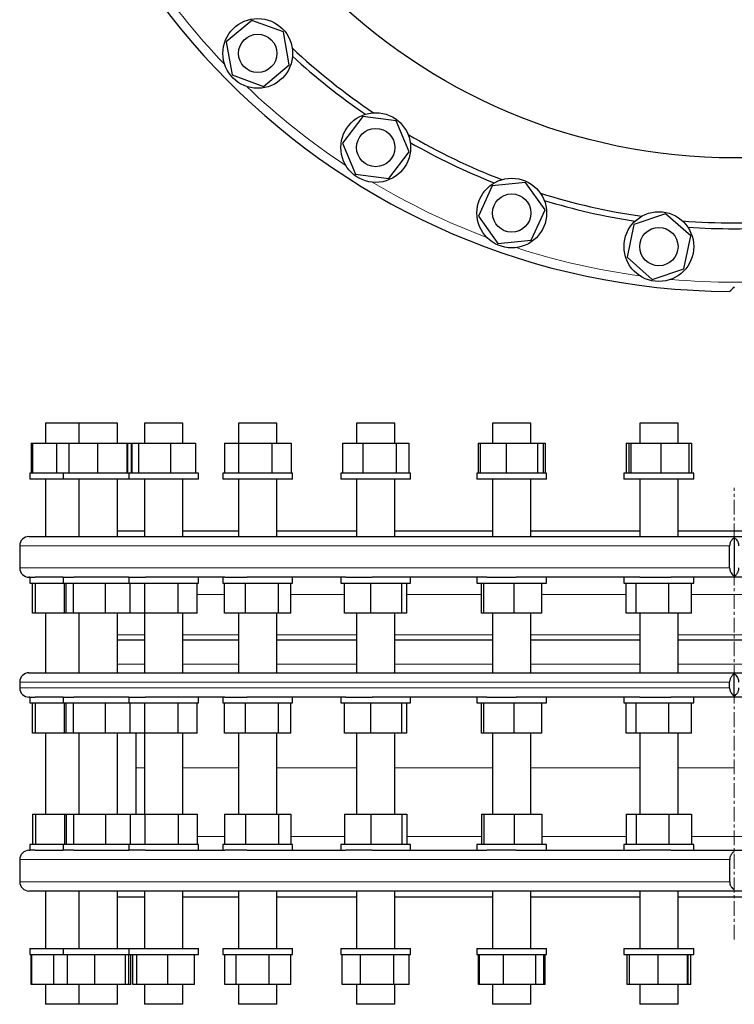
# Model space of a CAD drawing. Header units: millimetres. Extents: x 67 to 2020, y 86 to 1958.
# Tile 1 of 5: x 93 to 708, y 86 to 933. Entities that reach past the tile are written whole.
import ezdxf

# ---------------------------------------------------------------- set-up
doc = ezdxf.new("R2010")
doc.units = ezdxf.units.MM
doc.linetypes.add('CENTERX2', pattern=[20.32, 12.7, -2.54, 2.54, -2.54])
doc.layers.add('FORMAT', color=7, linetype='Continuous')

msp = doc.modelspace()

# ---------------------------------------------------------------- linework, layer by layer
at = {"color": 7, "linetype": 'Continuous', "lineweight": 25}
for p, q in [((292.87, 932.86), (270.73, 914.33)), ((319.98, 922.96), (292.87, 932.86)), ((324.96, 894.52), (319.98, 922.96)), ((270.73, 914.33), (275.71, 885.9)), ((302.83, 875.99), (324.96, 894.52)), ((275.71, 885.9), (302.83, 875.99)), ((388.21, 850.06), (370.75, 827.07)), ((416.85, 846.44), (388.21, 850.06)), ((428.03, 819.83), (416.85, 846.44)), ((370.75, 827.07), (381.94, 800.46)), ((410.58, 796.84), (428.03, 819.83)), ((381.94, 800.46), (410.58, 796.84)), ((499.59, 790.56), (487.68, 764.26)), ((528.31, 793.4), (499.59, 790.56)), ((545.14, 769.94), (528.31, 793.4)), ((487.68, 764.26), (504.51, 740.8)), ((533.23, 743.64), (545.14, 769.94)), ((648.79, 766.49), (621.41, 757.33)), ((670.41, 747.37), (648.79, 766.49)), ((621.41, 757.33), (615.66, 729.04)), ((664.66, 719.08), (670.41, 747.37)), ((504.51, 740.8), (533.23, 743.64)), ((615.66, 729.04), (637.28, 709.91)), ((637.28, 709.91), (664.66, 719.08)), ((115.1, 586.19), (115.1, 569.19)), ((144.01, 586.19), (115.1, 586.19)), ((144, 586.19), (144, 569.19)), ((177, 586.19), (144, 586.19)), ((177, 569.19), (177, 586.19)), ((177.01, 586.19), (177, 586.19)), ((177.01, 569.19), (177.01, 586.19)), ((200.35, 586.19), (200.35, 569.19)), ((233.35, 586.19), (200.35, 586.19)), ((233.35, 569.19), (233.35, 586.19)), ((233.37, 586.19), (233.35, 586.19)), ((233.37, 569.19), (233.37, 586.19)), ((281.33, 586.19), (281.33, 569.19)), ((281.35, 586.19), (281.33, 586.19)), ((314.33, 586.19), (281.35, 586.19)), ((314.33, 569.19), (314.33, 586.19)), ((314.35, 586.19), (314.33, 586.19)), ((314.35, 569.19), (314.35, 586.19)), ((382.87, 586.19), (382.87, 569.19)), ((383.49, 586.19), (382.87, 586.19)), ((415.87, 586.19), (383.49, 586.19)), ((415.87, 569.19), (415.87, 586.19)), ((415.89, 586.19), (415.87, 586.19)), ((415.89, 569.19), (415.89, 586.19)), ((499.88, 586.19), (499.88, 569.19)), ((501.9, 586.19), (499.88, 586.19)), ((532.88, 586.19), (501.9, 586.19)), ((532.88, 569.19), (532.88, 586.19)), ((532.91, 586.19), (532.88, 586.19)), ((532.91, 569.19), (532.91, 586.19)), ((626.51, 586.19), (626.51, 569.19)), ((630.65, 586.19), (626.51, 586.19)), ((659.51, 586.19), (630.65, 586.19)), ((659.51, 569.19), (659.51, 586.19)), ((659.53, 586.19), (659.51, 586.19)), ((659.53, 569.19), (659.53, 586.19)), ((102.79, 569.19), (102.79, 543.19)), ((102.79, 569.19), (103.87, 569.19)), ((103.87, 569.19), (103.87, 543.19)), ((103.87, 569.19), (124.68, 569.19)), ((124.68, 569.19), (124.68, 543.19)), ((124.68, 569.19), (135.25, 569.19)), ((135.25, 569.19), (135.25, 543.19)), ((135.25, 569.19), (159.98, 569.19)), ((159.98, 569.19), (159.98, 543.19)), ((159.98, 569.19), (185.24, 569.19)), ((185.24, 569.19), (185.24, 543.19)), ((185.24, 569.19), (185.76, 569.19)), ((185.76, 569.19), (185.76, 543.19)), ((185.76, 569.19), (188.97, 569.19)), ((188.97, 569.19), (188.97, 543.19)), ((189.42, 569.19), (189.42, 543.19)), ((189.42, 569.19), (195.34, 569.19)), ((195.34, 569.19), (195.34, 543.19)), ((195.34, 569.19), (222.77, 569.19)), ((222.77, 569.19), (222.77, 543.19)), ((222.77, 569.19), (244.28, 569.19)), ((244.28, 569.19), (244.28, 543.19)), ((269.08, 569.19), (269.08, 543.19)), ((269.08, 569.19), (281.14, 569.19)), ((281.14, 569.19), (281.14, 543.19)), ((281.14, 569.19), (309.88, 569.19)), ((309.88, 569.19), (309.88, 543.19)), ((309.88, 569.19), (326.57, 569.19)), ((326.57, 569.19), (326.57, 543.19)), ((370.75, 569.19), (370.75, 543.19)), ((370.75, 569.19), (388.34, 569.19)), ((388.34, 569.19), (388.34, 543.19)), ((388.34, 569.19), (416.96, 569.19)), ((416.96, 569.19), (416.96, 543.19)), ((416.96, 569.19), (427.99, 569.19)), ((427.99, 569.19), (427.99, 543.19)), ((487.55, 569.19), (487.55, 543.19)), ((487.55, 569.19), (489.33, 569.19)), ((489.33, 569.19), (489.33, 543.19)), ((489.33, 569.19), (511.57, 569.19)), ((511.57, 569.19), (511.57, 543.19)), ((511.57, 569.19), (538.63, 569.19)), ((538.63, 569.19), (538.63, 543.19)), ((538.63, 569.19), (543.44, 569.19)), ((543.44, 569.19), (543.44, 543.19)), ((543.44, 569.19), (545.27, 569.19)), ((545.27, 569.19), (545.27, 543.19)), ((615.01, 569.19), (615.01, 543.19)), ((615.01, 569.19), (617.23, 569.19)), ((617.23, 569.19), (617.23, 543.19)), ((617.23, 569.19), (618.87, 569.19)), ((618.87, 569.19), (618.87, 543.19)), ((618.87, 569.19), (644.65, 569.19)), ((644.65, 569.19), (644.65, 543.19)), ((644.65, 569.19), (668.79, 569.19)), ((668.79, 569.19), (668.79, 543.19)), ((668.79, 569.19), (671.06, 569.19)), ((671.06, 569.19), (671.06, 543.19)), ((101.6, 543.19), (101.6, 538.19)), ((102.78, 543.19), (101.6, 543.19)), ((130.51, 543.19), (102.78, 543.19)), ((130.5, 543.19), (130.5, 538.19)), ((134.26, 543.19), (130.5, 543.19)), ((186.87, 543.19), (134.26, 543.19)), ((186.85, 543.19), (186.85, 538.19)), ((194.5, 543.19), (186.85, 543.19)), ((246.85, 543.19), (194.5, 543.19)), ((246.85, 538.19), (246.85, 543.19)), ((246.87, 543.19), (246.85, 543.19)), ((246.87, 538.19), (246.87, 543.19)), ((267.83, 543.19), (267.83, 538.19)), ((280.49, 543.19), (267.83, 543.19)), ((327.83, 543.19), (280.49, 543.19)), ((327.83, 538.19), (327.83, 543.19)), ((327.85, 543.19), (327.83, 543.19)), ((327.85, 538.19), (327.85, 543.19)), ((369.37, 543.19), (369.37, 538.19)), ((387.91, 543.19), (369.37, 543.19)), ((429.37, 543.19), (387.91, 543.19)), ((429.37, 538.19), (429.37, 543.19)), ((429.39, 543.19), (429.37, 543.19)), ((429.39, 538.19), (429.39, 543.19)), ((486.38, 543.19), (486.38, 538.19)), ((511.38, 543.19), (486.38, 543.19)), ((546.38, 543.19), (511.38, 543.19)), ((546.38, 538.19), (546.38, 543.19)), ((546.41, 543.19), (546.38, 543.19)), ((546.41, 538.19), (546.41, 543.19)), ((613.01, 543.19), (613.01, 538.19)), ((644.71, 543.19), (613.01, 543.19)), ((673.01, 543.19), (644.71, 543.19)), ((673.01, 538.19), (673.01, 543.19)), ((673.03, 543.19), (673.01, 543.19)), ((673.03, 538.19), (673.03, 543.19)), ((102.78, 538.19), (101.6, 538.19)), ((130.51, 538.19), (102.78, 538.19)), ((115.1, 538.19), (115.1, 488.69)), ((134.26, 538.19), (130.5, 538.19)), ((186.87, 538.19), (134.26, 538.19)), ((144, 538.19), (144, 488.69)), ((177, 488.69), (177, 538.19)), ((177.01, 493.69), (177.01, 538.19)), ((194.5, 538.19), (186.85, 538.19)), ((246.85, 538.19), (194.5, 538.19)), ((200.35, 538.19), (200.35, 488.69)), ((233.35, 488.69), (233.35, 538.19)), ((233.37, 493.69), (233.37, 538.19)), ((246.87, 538.19), (246.85, 538.19)), ((280.49, 538.19), (267.83, 538.19)), ((327.83, 538.19), (280.49, 538.19)), ((281.33, 538.19), (281.33, 488.69)), ((314.33, 488.69), (314.33, 538.19)), ((314.35, 493.69), (314.35, 538.19)), ((327.85, 538.19), (327.83, 538.19)), ((387.91, 538.19), (369.37, 538.19)), ((382.87, 538.19), (382.87, 488.69)), ((429.37, 538.19), (387.91, 538.19)), ((415.87, 488.69), (415.87, 538.19)), ((415.89, 493.69), (415.89, 538.19)), ((429.39, 538.19), (429.37, 538.19)), ((511.38, 538.19), (486.38, 538.19)), ((499.88, 538.19), (499.88, 488.69)), ((546.38, 538.19), (511.38, 538.19)), ((532.88, 488.69), (532.88, 538.19)), ((532.91, 493.69), (532.91, 538.19)), ((546.41, 538.19), (546.38, 538.19)), ((644.71, 538.19), (613.01, 538.19)), ((626.51, 538.19), (626.51, 488.69)), ((673.01, 538.19), (644.71, 538.19)), ((659.51, 488.69), (659.51, 538.19)), ((659.53, 493.69), (659.53, 538.19)), ((673.03, 538.19), (673.01, 538.19)), ((177.01, 493.69), (200.37, 493.69)), ((233.37, 493.69), (281.35, 493.69)), ((314.35, 493.69), (382.89, 493.69)), ((415.89, 493.69), (499.91, 493.69)), ((532.91, 493.69), (626.53, 493.69)), ((659.53, 493.69), (756.41, 493.69)), ((100.96, 488.69), (1314.96, 488.69)), ((707.94, 487.62), (707.94, 454.76)), ((92.96, 480.69), (92.96, 461.69)), ((703.96, 461.69), (703.96, 480.69)), ((101.6, 453.69), (100.96, 453.69)), ((101.6, 453.69), (101.6, 448.69)), ((101.6, 453.69), (106.42, 453.69)), ((130.51, 453.69), (106.42, 453.69)), ((130.5, 453.69), (130.5, 448.69)), ((130.5, 453.69), (139.57, 453.69)), ((187, 453.69), (139.57, 453.69)), ((186.85, 453.69), (186.85, 448.69)), ((187, 453.69), (201.23, 453.69)), ((269.38, 453.69), (201.23, 453.69)), ((246.85, 448.69), (246.85, 453.69)), ((267.83, 453.69), (267.83, 448.69)), ((269.38, 453.69), (288.3, 453.69)), ((373.76, 453.69), (288.3, 453.69)), ((327.83, 448.69), (327.83, 453.69)), ((369.37, 453.69), (369.37, 448.69)), ((373.76, 453.69), (396.41, 453.69)), ((494.89, 453.69), (396.41, 453.69)), ((429.37, 448.69), (429.37, 453.69)), ((486.38, 453.69), (486.38, 448.69)), ((494.89, 453.69), (520.14, 453.69)), ((626.71, 453.69), (520.14, 453.69)), ((546.38, 448.69), (546.38, 453.69)), ((613.01, 453.69), (613.01, 448.69)), ((626.71, 453.69), (653.29, 453.69)), ((762.6, 453.69), (653.29, 453.69)), ((673.01, 448.69), (673.01, 453.69)), ((101.6, 448.69), (130.51, 448.69)), ((104.02, 422.69), (104.02, 448.69)), ((106.6, 422.69), (106.6, 448.69)), ((130.5, 448.69), (186.87, 448.69)), ((131.6, 422.69), (131.6, 448.69)), ((132.92, 422.69), (132.92, 448.69)), ((139.34, 422.69), (139.34, 448.69)), ((166.93, 422.69), (166.93, 448.69)), ((186.85, 448.69), (246.85, 448.69)), ((188.06, 422.69), (188.06, 448.69)), ((200.59, 422.69), (200.59, 448.69)), ((229.38, 422.69), (229.38, 448.69)), ((245.64, 422.69), (245.64, 448.69)), ((267.83, 448.69), (327.83, 448.69)), ((269.28, 422.69), (269.28, 448.69)), ((287.28, 422.69), (287.28, 448.69)), ((315.83, 422.69), (315.83, 448.69)), ((326.37, 422.69), (326.37, 448.69)), ((369.37, 448.69), (429.37, 448.69)), ((372.5, 422.69), (372.5, 448.69)), ((395.07, 422.69), (395.07, 448.69)), ((421.94, 422.69), (421.94, 448.69)), ((426.24, 422.69), (426.24, 448.69)), ((486.38, 448.69), (546.38, 448.69)), ((490.37, 422.69), (490.37, 448.69)), ((492.53, 422.69), (492.53, 448.69)), ((518.54, 422.69), (518.54, 448.69)), ((542.39, 422.69), (542.39, 448.69)), ((613.01, 448.69), (673.01, 448.69)), ((614.86, 422.69), (614.86, 448.69)), ((623.37, 422.69), (623.37, 448.69)), ((651.51, 422.69), (651.51, 448.69)), ((671.15, 422.69), (671.15, 448.69)), ((106.6, 422.69), (104.02, 422.69)), ((131.6, 422.69), (106.6, 422.69)), ((115.1, 422.69), (115.1, 371.48)), ((132.92, 422.69), (131.6, 422.69)), ((139.34, 422.69), (132.92, 422.69)), ((166.93, 422.69), (139.34, 422.69)), ((144, 422.69), (144, 371.48)), ((188.06, 422.69), (166.93, 422.69)), ((177, 371.98), (177, 422.69)), ((200.59, 422.69), (188.06, 422.69)), ((200.35, 422.69), (200.35, 371.48)), ((229.38, 422.69), (200.59, 422.69)), ((245.64, 422.69), (229.38, 422.69)), ((233.35, 371.57), (233.35, 422.69)), ((287.28, 422.69), (269.28, 422.69)), ((281.33, 422.69), (281.33, 371.48)), ((315.83, 422.69), (287.28, 422.69)), ((314.33, 371.48), (314.33, 422.69)), ((326.37, 422.69), (315.83, 422.69)), ((395.07, 422.69), (372.5, 422.69)), ((382.87, 422.69), (382.87, 371.48)), ((421.94, 422.69), (395.07, 422.69)), ((415.87, 371.48), (415.87, 422.69)), ((426.24, 422.69), (421.94, 422.69)), ((492.53, 422.69), (490.37, 422.69)), ((518.54, 422.69), (492.53, 422.69)), ((499.88, 422.69), (499.88, 371.48)), ((542.39, 422.69), (518.54, 422.69)), ((532.88, 371.48), (532.88, 422.69)), ((623.37, 422.69), (614.86, 422.69)), ((651.51, 422.69), (623.37, 422.69)), ((626.51, 422.69), (626.51, 371.48)), ((671.15, 422.69), (651.51, 422.69)), ((659.51, 371.48), (659.51, 422.69)), ((200.37, 399.48), (177.01, 399.48)), ((281.35, 399.48), (233.37, 399.48)), ((382.89, 399.48), (314.35, 399.48)), ((499.88, 399.48), (415.89, 399.48)), ((626.51, 399.48), (532.88, 399.48)), ((756.38, 399.48), (659.51, 399.48)), ((100.96, 371.48), (1314.96, 371.48)), ((707.93, 351.56), (707.93, 370.41)), ((92.96, 363.48), (92.96, 358.48)), ((703.94, 358.48), (703.94, 363.48)), ((101.6, 350.48), (100.96, 350.48)), ((101.6, 350.48), (101.6, 345.48)), ((101.6, 350.48), (106.42, 350.48)), ((130.51, 350.48), (106.42, 350.48)), ((130.5, 350.48), (130.5, 345.48)), ((130.5, 350.48), (139.57, 350.48)), ((187, 350.48), (139.57, 350.48)), ((186.85, 350.48), (186.85, 345.48)), ((187, 350.48), (201.23, 350.48)), ((269.38, 350.48), (201.23, 350.48)), ((246.85, 345.48), (246.85, 350.48)), ((267.83, 350.48), (267.83, 345.48)), ((269.38, 350.48), (288.3, 350.48)), ((373.76, 350.48), (288.3, 350.48)), ((327.83, 345.48), (327.83, 350.48)), ((369.37, 350.48), (369.37, 345.48)), ((373.76, 350.48), (396.41, 350.48)), ((494.89, 350.48), (396.41, 350.48)), ((429.37, 345.48), (429.37, 350.48)), ((486.38, 350.48), (486.38, 345.48)), ((494.89, 350.48), (520.14, 350.48)), ((626.71, 350.48), (520.14, 350.48)), ((546.38, 345.48), (546.38, 350.48)), ((613.01, 350.48), (613.01, 345.48)), ((626.71, 350.48), (653.29, 350.48)), ((762.6, 350.48), (653.29, 350.48)), ((673.01, 345.48), (673.01, 350.48)), ((101.6, 345.48), (130.51, 345.48)), ((104.02, 319.48), (104.02, 345.48)), ((106.6, 319.48), (106.6, 345.48)), ((130.5, 345.48), (186.87, 345.48)), ((131.6, 319.48), (131.6, 345.48)), ((132.92, 319.48), (132.92, 345.48)), ((139.34, 319.48), (139.34, 345.48)), ((166.93, 319.48), (166.93, 345.48)), ((186.85, 345.48), (246.85, 345.48)), ((188.06, 319.48), (188.06, 345.48)), ((200.59, 319.48), (200.59, 345.48)), ((229.38, 319.48), (229.38, 345.48)), ((245.64, 319.48), (245.64, 345.48)), ((267.83, 345.48), (327.83, 345.48)), ((269.28, 319.48), (269.28, 345.48)), ((287.28, 319.48), (287.28, 345.48)), ((315.83, 319.48), (315.83, 345.48)), ((326.37, 319.48), (326.37, 345.48)), ((369.37, 345.48), (429.37, 345.48)), ((372.5, 319.48), (372.5, 345.48)), ((395.07, 319.48), (395.07, 345.48)), ((421.94, 319.48), (421.94, 345.48)), ((426.24, 319.48), (426.24, 345.48)), ((486.38, 345.48), (546.38, 345.48)), ((490.37, 319.48), (490.37, 345.48)), ((492.53, 319.48), (492.53, 345.48)), ((518.54, 319.48), (518.54, 345.48)), ((542.39, 319.48), (542.39, 345.48)), ((613.01, 345.48), (673.01, 345.48)), ((614.86, 319.48), (614.86, 345.48)), ((623.37, 319.48), (623.37, 345.48)), ((651.51, 319.48), (651.51, 345.48)), ((671.15, 319.48), (671.15, 345.48)), ((106.6, 319.48), (104.02, 319.48)), ((131.6, 319.48), (106.6, 319.48)), ((115.1, 319.48), (115.1, 249.69)), ((132.92, 319.48), (131.6, 319.48)), ((139.34, 319.48), (132.92, 319.48)), ((166.93, 319.48), (139.34, 319.48)), ((144, 319.48), (144, 249.69)), ((188.06, 319.48), (166.93, 319.48)), ((177, 249.69), (177, 319.48)), ((177.01, 249.69), (177.01, 319.48)), ((200.59, 319.48), (188.06, 319.48)), ((192.96, 319.48), (192.96, 289.69)), ((200.35, 319.48), (200.35, 249.69)), ((229.38, 319.48), (200.59, 319.48)), ((245.64, 319.48), (229.38, 319.48)), ((233.35, 249.69), (233.35, 319.48)), ((287.28, 319.48), (269.28, 319.48)), ((281.33, 319.48), (281.33, 249.69)), ((315.83, 319.48), (287.28, 319.48)), ((314.33, 249.69), (314.33, 319.48)), ((326.37, 319.48), (315.83, 319.48)), ((395.07, 319.48), (372.5, 319.48)), ((382.87, 319.48), (382.87, 249.69)), ((421.94, 319.48), (395.07, 319.48)), ((415.87, 249.69), (415.87, 319.48)), ((426.24, 319.48), (421.94, 319.48)), ((492.53, 319.48), (490.37, 319.48)), ((518.54, 319.48), (492.53, 319.48)), ((499.88, 319.48), (499.88, 249.69)), ((542.39, 319.48), (518.54, 319.48)), ((532.88, 249.69), (532.88, 319.48)), ((623.37, 319.48), (614.86, 319.48)), ((651.51, 319.48), (623.37, 319.48)), ((626.51, 319.48), (626.51, 249.69)), ((671.15, 319.48), (651.51, 319.48)), ((659.51, 249.69), (659.51, 319.48)), ((192.96, 289.69), (192.96, 249.69)), ((104.02, 249.69), (104.02, 223.69)), ((104.02, 249.69), (106.6, 249.69)), ((106.6, 249.69), (106.6, 223.69)), ((106.6, 249.69), (131.6, 249.69)), ((131.6, 249.69), (131.6, 223.69)), ((131.6, 249.69), (132.92, 249.69)), ((132.92, 249.69), (132.92, 223.69)), ((132.92, 249.69), (139.34, 249.69)), ((139.34, 249.69), (139.34, 223.69)), ((139.34, 249.69), (166.93, 249.69)), ((166.93, 249.69), (166.93, 223.69)), ((166.93, 249.69), (188.06, 249.69)), ((188.06, 249.69), (188.06, 223.69)), ((188.06, 249.69), (200.59, 249.69)), ((200.59, 249.69), (200.59, 223.69)), ((200.59, 249.69), (229.38, 249.69)), ((229.38, 249.69), (229.38, 223.69)), ((229.38, 249.69), (245.64, 249.69)), ((245.64, 249.69), (245.64, 223.69)), ((269.28, 249.69), (269.28, 223.69)), ((269.28, 249.69), (287.28, 249.69)), ((287.28, 249.69), (287.28, 223.69)), ((287.28, 249.69), (315.83, 249.69)), ((315.83, 249.69), (315.83, 223.69)), ((315.83, 249.69), (326.37, 249.69)), ((326.37, 249.69), (326.37, 223.69)), ((372.5, 249.69), (372.5, 223.69)), ((372.5, 249.69), (395.07, 249.69)), ((395.07, 249.69), (395.07, 223.69)), ((395.07, 249.69), (421.94, 249.69)), ((421.94, 249.69), (421.94, 223.69)), ((421.94, 249.69), (426.24, 249.69)), ((426.24, 249.69), (426.24, 223.69)), ((490.37, 249.69), (490.37, 223.69)), ((490.37, 249.69), (492.53, 249.69)), ((492.53, 249.69), (492.53, 223.69)), ((492.53, 249.69), (518.54, 249.69)), ((518.54, 249.69), (518.54, 223.69)), ((518.54, 249.69), (542.39, 249.69)), ((542.39, 249.69), (542.39, 223.69)), ((614.86, 249.69), (614.86, 223.69)), ((614.86, 249.69), (623.37, 249.69)), ((623.37, 249.69), (623.37, 223.69)), ((623.37, 249.69), (651.51, 249.69)), ((651.51, 249.69), (651.51, 223.69)), ((651.51, 249.69), (671.15, 249.69)), ((671.15, 249.69), (671.15, 223.69)), ((101.6, 223.69), (101.6, 218.69)), ((130.51, 223.69), (101.6, 223.69)), ((130.5, 223.69), (130.5, 218.69)), ((186.87, 223.69), (130.5, 223.69)), ((186.85, 223.69), (186.85, 218.69)), ((246.85, 223.69), (186.85, 223.69)), ((246.85, 218.69), (246.85, 223.69)), ((267.83, 223.69), (267.83, 218.69)), ((327.83, 223.69), (267.83, 223.69)), ((327.83, 218.69), (327.83, 223.69)), ((369.37, 223.69), (369.37, 218.69)), ((429.37, 223.69), (369.37, 223.69)), ((429.37, 218.69), (429.37, 223.69)), ((486.38, 223.69), (486.38, 218.69)), ((546.38, 223.69), (486.38, 223.69)), ((546.38, 218.69), (546.38, 223.69)), ((613.01, 223.69), (613.01, 218.69)), ((673.01, 223.69), (613.01, 223.69)), ((673.01, 218.69), (673.01, 223.69)), ((100.96, 218.69), (101.6, 218.69)), ((106.42, 218.69), (101.6, 218.69)), ((106.42, 218.69), (130.51, 218.69)), ((139.57, 218.69), (130.5, 218.69)), ((139.57, 218.69), (187, 218.69)), ((201.23, 218.69), (187, 218.69)), ((201.23, 218.69), (269.38, 218.69)), ((288.3, 218.69), (269.38, 218.69)), ((288.3, 218.69), (373.76, 218.69)), ((396.41, 218.69), (373.76, 218.69)), ((396.41, 218.69), (494.89, 218.69)), ((520.14, 218.69), (494.89, 218.69)), ((520.14, 218.69), (626.71, 218.69)), ((653.29, 218.69), (626.71, 218.69)), ((653.29, 218.69), (762.6, 218.69)), ((92.96, 210.69), (92.96, 191.69)), ((703.97, 191.69), (703.97, 210.69)), ((1314.96, 183.69), (100.96, 183.69)), ((115.1, 183.69), (115.1, 134.19)), ((144, 183.69), (144, 134.19)), ((177, 134.19), (177, 183.69)), ((177.01, 134.19), (177.01, 178.69)), ((177.01, 178.69), (200.37, 178.69)), ((200.35, 183.69), (200.35, 134.19)), ((233.35, 134.19), (233.35, 183.69)), ((233.37, 134.19), (233.37, 178.69)), ((233.37, 178.69), (281.35, 178.69)), ((281.33, 183.69), (281.33, 134.19)), ((314.33, 134.19), (314.33, 183.69)), ((314.35, 134.19), (314.35, 178.69)), ((314.35, 178.69), (382.89, 178.69)), ((382.87, 183.69), (382.87, 134.19)), ((415.87, 134.19), (415.87, 183.69)), ((415.89, 134.19), (415.89, 178.69)), ((415.89, 178.69), (499.91, 178.69)), ((499.88, 183.69), (499.88, 134.19)), ((532.88, 134.19), (532.88, 183.69)), ((532.91, 134.19), (532.91, 178.69)), ((532.91, 178.69), (626.53, 178.69)), ((626.51, 183.69), (626.51, 134.19)), ((659.51, 134.19), (659.51, 183.69)), ((659.53, 134.19), (659.53, 178.69)), ((659.53, 178.69), (756.41, 178.69)), ((101.6, 134.19), (101.6, 129.19)), ((101.6, 134.19), (130.51, 134.19)), ((101.6, 129.19), (130.51, 129.19)), ((102.75, 103.19), (102.75, 129.19)), ((103.32, 103.19), (103.32, 129.19)), ((122.44, 103.19), (122.44, 129.19)), ((130.5, 134.19), (130.5, 129.19)), ((130.5, 134.19), (186.87, 134.19)), ((130.5, 129.19), (186.87, 129.19)), ((134.2, 103.19), (134.2, 129.19)), ((157.66, 103.19), (157.66, 129.19)), ((183.96, 103.19), (183.96, 129.19)), ((186.8, 103.19), (186.8, 129.19)), ((186.85, 134.19), (186.85, 129.19)), ((186.85, 134.19), (246.85, 134.19)), ((186.85, 129.19), (246.85, 129.19)), ((188.49, 103.19), (188.49, 129.19)), ((190.24, 103.19), (190.24, 129.19)), ((193.86, 103.19), (193.86, 129.19)), ((220.47, 103.19), (220.47, 129.19)), ((243.47, 103.19), (243.47, 129.19)), ((246.85, 129.19), (246.85, 134.19)), ((246.85, 134.19), (246.87, 134.19)), ((246.85, 129.19), (246.87, 129.19)), ((246.87, 129.19), (246.87, 134.19)), ((267.83, 134.19), (267.83, 129.19)), ((267.83, 134.19), (327.83, 134.19)), ((267.83, 129.19), (327.83, 129.19)), ((269.39, 103.19), (269.39, 129.19)), ((279.3, 103.19), (279.3, 129.19)), ((307.73, 103.19), (307.73, 129.19)), ((326.26, 103.19), (326.26, 129.19)), ((327.83, 129.19), (327.83, 134.19)), ((327.83, 134.19), (327.85, 134.19)), ((327.83, 129.19), (327.85, 129.19)), ((327.85, 129.19), (327.85, 134.19)), ((369.37, 134.19), (369.37, 129.19)), ((369.37, 134.19), (429.37, 134.19)), ((369.37, 129.19), (429.37, 129.19)), ((370.54, 103.19), (370.54, 129.19)), ((386.23, 103.19), (386.23, 129.19)), ((415.06, 103.19), (415.06, 129.19)), ((428.2, 103.19), (428.2, 129.19)), ((429.37, 129.19), (429.37, 134.19)), ((429.37, 134.19), (429.39, 134.19)), ((429.37, 129.19), (429.39, 129.19)), ((429.39, 129.19), (429.39, 134.19)), ((486.38, 134.19), (486.38, 129.19)), ((486.38, 134.19), (487.51, 134.19)), ((486.38, 129.19), (487.51, 129.19)), ((487.51, 134.19), (546.38, 134.19)), ((487.51, 129.19), (546.38, 129.19)), ((487.68, 103.19), (487.68, 129.19)), ((488.6, 103.19), (488.6, 129.19)), ((509.29, 103.19), (509.29, 129.19)), ((537.07, 103.19), (537.07, 129.19)), ((544.16, 103.19), (544.16, 129.19)), ((545.14, 103.19), (545.14, 129.19)), ((546.38, 129.19), (546.38, 134.19)), ((546.38, 134.19), (546.41, 134.19)), ((546.38, 129.19), (546.41, 129.19)), ((546.41, 129.19), (546.41, 134.19)), ((613.01, 134.19), (613.01, 129.19)), ((613.01, 134.19), (616.68, 134.19)), ((613.01, 129.19), (616.68, 129.19)), ((615.66, 103.19), (615.66, 129.19)), ((616.68, 134.19), (673.01, 134.19)), ((616.68, 129.19), (673.01, 129.19)), ((617.67, 103.19), (617.67, 129.19)), ((642.32, 103.19), (642.32, 129.19)), ((667.66, 103.19), (667.66, 129.19)), ((668.34, 103.19), (668.34, 129.19)), ((670.41, 103.19), (670.41, 129.19)), ((673.01, 129.19), (673.01, 134.19)), ((673.01, 134.19), (673.03, 134.19)), ((673.01, 129.19), (673.03, 129.19)), ((673.03, 129.19), (673.03, 134.19)), ((103.32, 103.19), (102.75, 103.19)), ((122.44, 103.19), (103.32, 103.19)), ((115.1, 103.19), (115.1, 86.19)), ((134.2, 103.19), (122.44, 103.19)), ((157.66, 103.19), (134.2, 103.19)), ((144, 103.19), (144, 86.19)), ((183.96, 103.19), (157.66, 103.19)), ((177, 86.19), (177, 103.19)), ((177.01, 86.19), (177.01, 103.19)), ((186.8, 103.19), (183.96, 103.19)), ((188.49, 103.19), (186.8, 103.19)), ((193.86, 103.19), (190.24, 103.19)), ((220.47, 103.19), (193.86, 103.19)), ((200.35, 103.19), (200.35, 86.19)), ((243.47, 103.19), (220.47, 103.19)), ((233.35, 86.19), (233.35, 103.19)), ((233.37, 86.19), (233.37, 103.19)), ((279.3, 103.19), (269.39, 103.19)), ((307.73, 103.19), (279.3, 103.19)), ((281.33, 103.19), (281.33, 86.19)), ((326.26, 103.19), (307.73, 103.19)), ((314.33, 86.19), (314.33, 103.19)), ((314.35, 86.19), (314.35, 103.19)), ((386.23, 103.19), (370.54, 103.19)), ((382.87, 103.19), (382.87, 86.19)), ((415.06, 103.19), (386.23, 103.19)), ((428.2, 103.19), (415.06, 103.19)), ((415.87, 86.19), (415.87, 103.19)), ((415.89, 86.19), (415.89, 103.19)), ((488.6, 103.19), (487.68, 103.19)), ((509.29, 103.19), (488.6, 103.19)), ((499.88, 103.19), (499.88, 86.19)), ((537.07, 103.19), (509.29, 103.19)), ((532.88, 86.19), (532.88, 103.19)), ((532.91, 86.19), (532.91, 103.19)), ((544.16, 103.19), (537.07, 103.19)), ((545.14, 103.19), (544.16, 103.19)), ((617.67, 103.19), (615.66, 103.19)), ((642.32, 103.19), (617.67, 103.19)), ((626.51, 103.19), (626.51, 86.19)), ((667.66, 103.19), (642.32, 103.19)), ((659.51, 86.19), (659.51, 103.19)), ((659.53, 86.19), (659.53, 103.19)), ((668.34, 103.19), (667.66, 103.19)), ((670.41, 103.19), (668.34, 103.19)), ((144.01, 86.19), (115.1, 86.19)), ((177, 86.19), (144, 86.19)), ((177.01, 86.19), (177, 86.19)), ((233.35, 86.19), (200.35, 86.19)), ((233.37, 86.19), (233.35, 86.19)), ((281.35, 86.19), (281.33, 86.19)), ((314.33, 86.19), (281.35, 86.19)), ((314.35, 86.19), (314.33, 86.19)), ((383.49, 86.19), (382.87, 86.19)), ((415.87, 86.19), (383.49, 86.19)), ((415.89, 86.19), (415.87, 86.19)), ((501.9, 86.19), (499.88, 86.19)), ((532.88, 86.19), (501.9, 86.19)), ((532.91, 86.19), (532.88, 86.19)), ((630.65, 86.19), (626.51, 86.19)), ((659.51, 86.19), (630.65, 86.19)), ((659.53, 86.19), (659.51, 86.19))]:
    msp.add_line(p, q, dxfattribs=at)
at = {"color": 8, "linetype": 'Continuous', "lineweight": 18}
for p, q in [((703.96, 480.69), (92.96, 480.69)), ((92.96, 461.69), (703.96, 461.69)), ((269.28, 438.69), (245.64, 438.69)), ((372.5, 438.69), (326.37, 438.69)), ((490.37, 438.69), (426.24, 438.69)), ((614.86, 438.69), (542.39, 438.69)), ((744.02, 438.69), (671.15, 438.69)), ((177, 404), (200.35, 404)), ((233.35, 404), (281.33, 404)), ((314.33, 404), (382.87, 404)), ((415.87, 404), (499.88, 404)), ((532.88, 404), (626.51, 404)), ((659.51, 404), (756.38, 404)), ((177, 378.79), (200.35, 378.79)), ((233.35, 378.79), (281.33, 378.79)), ((314.33, 378.79), (382.87, 378.79)), ((415.87, 378.79), (499.88, 378.79)), ((532.88, 378.79), (626.51, 378.79)), ((659.51, 378.79), (756.38, 378.79)), ((703.94, 363.48), (92.96, 363.48)), ((92.96, 358.48), (703.94, 358.48)), ((200.35, 289.69), (192.96, 289.69)), ((281.33, 289.69), (233.35, 289.69)), ((382.87, 289.69), (314.33, 289.69)), ((499.88, 289.69), (415.87, 289.69)), ((626.51, 289.69), (532.88, 289.69)), ((707.96, 289.69), (659.51, 289.69)), ((245.64, 230.69), (269.28, 230.69)), ((326.37, 230.69), (372.5, 230.69)), ((426.24, 230.69), (490.37, 230.69)), ((542.39, 230.69), (614.86, 230.69)), ((671.15, 230.69), (744.02, 230.69)), ((703.97, 210.69), (92.96, 210.69)), ((92.96, 191.69), (703.97, 191.69))]:
    msp.add_line(p, q, dxfattribs=at)
at = {"color": 7, "linetype": 'Continuous', "lineweight": 25}
for centre, radius in [((707.96, 1314.56), 500), ((297.85, 904.43), 30), ((297.85, 904.43), 16.5), ((399.39, 823.45), 30), ((399.39, 823.45), 16.5), ((516.41, 767.1), 30), ((516.41, 767.1), 16.5), ((643.03, 738.2), 30), ((643.03, 738.2), 16.5)]:
    msp.add_circle(centre, radius, dxfattribs=at)
for centre, radius, start, end in [((707.96, 1314.56), 615, 90.37145, 269.62855), ((707.96, 1314.56), 556, 226.81762, 236.04238), ((707.96, 1314.56), 561, 227.33355, 235.52645), ((707.96, 1314.56), 556, 239.67476, 248.89952), ((707.96, 1314.56), 561, 240.1907, 248.38359), ((707.96, 1314.56), 556, 252.53191, 261.75666), ((707.96, 1314.56), 561, 253.04784, 261.24073), ((707.96, 1314.56), 556, 265.38905, 274.61381), ((707.96, 1314.56), 561, 265.90498, 274.09788), ((100.96, 480.69), 8, 90, 180), ((100.96, 461.69), 8, 180, 270), ((100.96, 363.48), 8, 90, 180), ((100.96, 358.48), 8, 180, 270), ((100.96, 210.69), 8, 90, 180), ((100.96, 191.69), 8, 180, 270)]:
    msp.add_arc(centre, radius, start, end, dxfattribs=at)
at = {"color": 8, "linetype": 'Continuous', "lineweight": 18}
for start, end in [(213.40705, 223.73867), (226.26419, 236.59581), (239.12133, 249.45295), (251.97848, 262.3101), (264.83562, 275.16724)]:
    msp.add_arc((707.96, 1314.56), 607, start, end, dxfattribs=at)
at = {"color": 7, "linetype": 'Continuous', "lineweight": 25}
for points, knots in [([(707.96, 703.56), (707.44, 703.04), (706.95, 702.55), (706.26, 701.85), (706.03, 701.63), (705.61, 701.21), (705.4, 701), (705.03, 700.63), (704.86, 700.46), (704.55, 700.15), (704.42, 700.02), (704.2, 699.8), (704.12, 699.72), (704, 699.6), (703.97, 699.57), (703.97, 699.57)], [0, 0, 0, 0, 0.25, 0.25, 0.375, 0.375, 0.5, 0.5, 0.625, 0.625, 0.75, 0.75, 0.875, 0.875, 1, 1, 1, 1]), ([(707.94, 487.62), (707.42, 487.32), (706.93, 486.96), (706.24, 486.31), (706.02, 486.07), (705.59, 485.56), (705.39, 485.28), (705.02, 484.69), (704.84, 484.38), (704.54, 483.72), (704.4, 483.36), (704.19, 482.64), (704.1, 482.26), (703.99, 481.49), (703.96, 481.09), (703.96, 480.69)], [0, 0, 0, 0, 0.25, 0.25, 0.375, 0.375, 0.5, 0.5, 0.625, 0.625, 0.75, 0.75, 0.875, 0.875, 1, 1, 1, 1]), ([(711.93, 480.69), (711.93, 481.09), (711.9, 481.48), (711.82, 482.06), (711.78, 482.25), (711.7, 482.62), (711.65, 482.81), (711.48, 483.36), (711.35, 483.71), (711.05, 484.37), (710.88, 484.69), (710.32, 485.57), (709.89, 486.07), (709.19, 486.73), (708.95, 486.94), (708.46, 487.3), (708.2, 487.47), (707.94, 487.62)], [0, 0, 0, 0, 0.125, 0.125, 0.1875, 0.1875, 0.25, 0.25, 0.375, 0.375, 0.5, 0.5, 0.75, 0.75, 0.875, 0.875, 1, 1, 1, 1]), ([(703.96, 461.69), (703.96, 461.29), (703.99, 460.9), (704.07, 460.32), (704.11, 460.13), (704.19, 459.76), (704.24, 459.57), (704.4, 459.02), (704.54, 458.67), (704.84, 458.01), (705.01, 457.69), (705.57, 456.81), (705.99, 456.31), (706.69, 455.65), (706.94, 455.45), (707.43, 455.08), (707.68, 454.91), (707.94, 454.76)], [0, 0, 0, 0, 0.125, 0.125, 0.1875, 0.1875, 0.25, 0.25, 0.375, 0.375, 0.5, 0.5, 0.75, 0.75, 0.875, 0.875, 1, 1, 1, 1]), ([(707.94, 454.76), (708.46, 455.06), (708.96, 455.42), (709.65, 456.07), (709.87, 456.31), (710.29, 456.82), (710.5, 457.1), (710.87, 457.69), (711.04, 458), (711.35, 458.66), (711.48, 459.02), (711.7, 459.74), (711.79, 460.12), (711.9, 460.89), (711.93, 461.29), (711.93, 461.69)], [0, 0, 0, 0, 0.25, 0.25, 0.375, 0.375, 0.5, 0.5, 0.625, 0.625, 0.75, 0.75, 0.875, 0.875, 1, 1, 1, 1]), ([(176.06, 371.48), (176.11, 371.49), (176.29, 371.49), (176.56, 371.54), (176.81, 371.66), (176.95, 371.81), (177.02, 371.92), (177, 371.98), (177, 371.98)], [0, 0, 0, 0, 0.079329, 0.302103, 0.52493, 0.753864, 0.982812, 1, 1, 1, 1]), ([(707.93, 370.41), (707.41, 370.11), (706.92, 369.75), (706.23, 369.1), (706, 368.87), (705.58, 368.36), (705.37, 368.08), (705, 367.49), (704.83, 367.18), (704.52, 366.51), (704.39, 366.16), (704.17, 365.43), (704.09, 365.06), (703.97, 364.29), (703.94, 363.89), (703.94, 363.48)], [0, 0, 0, 0, 0.25, 0.25, 0.375, 0.375, 0.5, 0.5, 0.625, 0.625, 0.75, 0.75, 0.875, 0.875, 1, 1, 1, 1]), ([(711.92, 363.48), (711.92, 363.88), (711.89, 364.28), (711.8, 364.85), (711.77, 365.04), (711.68, 365.42), (711.63, 365.61), (711.47, 366.16), (711.34, 366.5), (711.03, 367.16), (710.86, 367.48), (710.3, 368.36), (709.88, 368.87), (709.18, 369.53), (708.94, 369.73), (708.44, 370.1), (708.19, 370.26), (707.93, 370.41)], [0, 0, 0, 0, 0.125, 0.125, 0.1875, 0.1875, 0.25, 0.25, 0.375, 0.375, 0.5, 0.5, 0.75, 0.75, 0.875, 0.875, 1, 1, 1, 1]), ([(703.94, 358.48), (703.94, 358.09), (703.97, 357.69), (704.06, 357.12), (704.09, 356.93), (704.17, 356.55), (704.22, 356.36), (704.39, 355.81), (704.52, 355.47), (704.82, 354.81), (705, 354.49), (705.55, 353.61), (705.98, 353.1), (706.68, 352.44), (706.92, 352.24), (707.42, 351.87), (707.67, 351.71), (707.93, 351.56)], [0, 0, 0, 0, 0.125, 0.125, 0.1875, 0.1875, 0.25, 0.25, 0.375, 0.375, 0.5, 0.5, 0.75, 0.75, 0.875, 0.875, 1, 1, 1, 1]), ([(707.93, 351.56), (708.45, 351.86), (708.94, 352.22), (709.63, 352.87), (709.85, 353.1), (710.28, 353.61), (710.48, 353.89), (710.86, 354.48), (711.03, 354.79), (711.33, 355.46), (711.47, 355.81), (711.69, 356.54), (711.77, 356.91), (711.89, 357.68), (711.92, 358.08), (711.92, 358.48)], [0, 0, 0, 0, 0.25, 0.25, 0.375, 0.375, 0.5, 0.5, 0.625, 0.625, 0.75, 0.75, 0.875, 0.875, 1, 1, 1, 1]), ([(707.96, 217.62), (707.44, 217.32), (706.95, 216.96), (706.26, 216.31), (706.03, 216.07), (705.61, 215.56), (705.4, 215.28), (705.03, 214.69), (704.86, 214.38), (704.55, 213.72), (704.42, 213.36), (704.2, 212.64), (704.12, 212.26), (704, 211.49), (703.97, 211.09), (703.97, 210.69)], [0, 0, 0, 0, 0.25, 0.25, 0.375, 0.375, 0.5, 0.5, 0.625, 0.625, 0.75, 0.75, 0.875, 0.875, 1, 1, 1, 1]), ([(703.97, 191.69), (703.97, 191.29), (704, 190.9), (704.09, 190.32), (704.12, 190.13), (704.21, 189.76), (704.25, 189.57), (704.42, 189.02), (704.55, 188.67), (704.85, 188.01), (705.03, 187.69), (705.59, 186.81), (706.01, 186.31), (706.71, 185.65), (706.95, 185.45), (707.45, 185.08), (707.7, 184.91), (707.96, 184.76)], [0, 0, 0, 0, 0.125, 0.125, 0.1875, 0.1875, 0.25, 0.25, 0.375, 0.375, 0.5, 0.5, 0.75, 0.75, 0.875, 0.875, 1, 1, 1, 1])]:
    msp.add_open_spline(points, degree=3, knots=knots, dxfattribs=at)
at = {"layer": 'FORMAT', "linetype": 'CENTERX2', "lineweight": 18}
msp.add_line((707.96, 141.9), (707.96, 530.48), dxfattribs=at)

doc.saveas('drawing.dxf')
